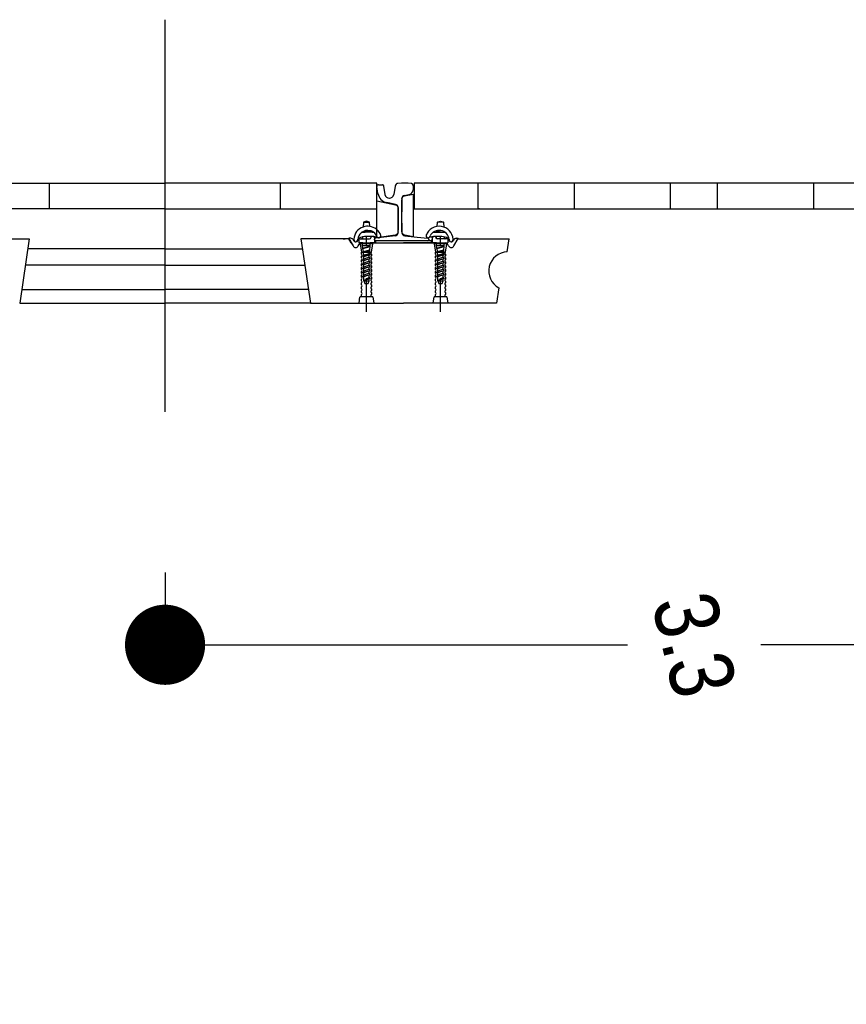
# Model space of a CAD drawing. Header units: millimetres. Extents: x 96940 to 101272, y 432237 to 434659.
# Tile 9 of 256: x 97644.79 to 97647.37, y 432598.82 to 432601.89. Entities that reach past the tile are written whole.
import ezdxf

# ---------------------------------------------------------------- set-up
doc = ezdxf.new("R2010")
doc.units = ezdxf.units.MM
doc.linetypes.add('GWI_DASHED', pattern=[5, 3.5, -1.5])
for name, color, linetype in [('NW_IP_maatvoering', 15, 'Continuous'), ('NW_profiel', 7, 'Continuous'), ('NW_profiel_maatvoering', 9, 'Continuous'), ('R_BN_T_N_Halte_Blindengeleidelijn', 9, 'Continuous')]:
    doc.layers.add(name, color=color, linetype=linetype)
doc.styles.add('Arial Narrow', font='ARIALN.TTF')
doc.styles.get("Standard").update_dxf_attribs({"font": 'romans.shx'})
doc.dimstyles.new('DSV_0500', dxfattribs={"dimtxt": 0.8, "dimasz": 0.25, "dimexe": 0, "dimexo": 0.5, "dimgap": 0.1, "dimtad": 0, "dimtih": 1, "dimtoh": 1, "dimdsep": 46, "dimtxsty": 'Arial Narrow', "dimblk": 'DOT', "dimcen": 0.25, "dimaunit": 2, "dimazin": 2, "dimtfac": 1, "dimtmove": 1, "dimatfit": 3, "dimfxl": 1, "dimtolj": 1, "dimtzin": 0, "dimarcsym": 0})
doc.dimstyles.get("Standard").update_dxf_attribs({"dimtxt": 0.18, "dimasz": 0.18, "dimexe": 0.18, "dimexo": 0.0625, "dimgap": 0.09, "dimtad": 0, "dimtih": 1, "dimtoh": 1, "dimdec": 4, "dimzin": 0, "dimdsep": 46, "dimtxsty": 'Standard', "dimcen": 0.09, "dimadec": 0, "dimazin": 0, "dimtfac": 1, "dimtdec": 4, "dimtofl": 0, "dimtmove": 0, "dimatfit": 3, "dimfxl": 1, "dimtolj": 1, "dimtzin": 0, "dimarcsym": 0})

# ---------------------------------------------------------------- blocks, each defined once
blk = doc.blocks.new('_Dot')
at = {"color": 0, "linetype": 'ByBlock', "lineweight": -2}
blk.add_line((-0.5, 0), (-1, 0), dxfattribs=at)
at = {"color": 0, "linetype": 'ByBlock', "const_width": 0.5}
blk.add_lwpolyline([(-0.25, 0, 1), (0.25, 0, 1)], format="xyb", close=True, dxfattribs=at)
blk = doc.blocks.new('*D55')
at = {"layer": 'Defpoints', "color": 0, "transparency": 16777216}
for p in [(97645.2418, 432600.664), (97648.5418, 432600.664), (97648.5418, 432599.9382)]:
    blk.add_point(p, dxfattribs=at)
at = {"layer": 'NW_IP_maatvoering', "color": 0, "lineweight": -2, "transparency": 16777216}
for p, q in [((97645.2418, 432600.164), (97645.2418, 432599.9382)), ((97648.5418, 432600.164), (97648.5418, 432599.9382)), ((97645.4918, 432599.9382), (97646.6839, 432599.9382)), ((97648.2918, 432599.9382), (97647.0996, 432599.9382))]:
    blk.add_line(p, q, dxfattribs=at)
at = {"layer": 'NW_IP_maatvoering', "color": 0, "lineweight": -2, "transparency": 16777216, "xscale": 0.25, "yscale": 0.25, "zscale": 0.25}
for p, rotation in [((97645.2418, 432599.9382), 179.9999999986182), ((97648.5418, 432599.9382), 359.9999999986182)]:
    blk.add_blockref('_Dot', p, dxfattribs=dict(at, rotation=rotation))
at = {"layer": 'NW_IP_maatvoering', "color": 0, "transparency": 16777216, "insert": (97646.8918, 432599.9382), "char_height": 0.2, "attachment_point": 5, "rotation": 283.4821, "style": 'Arial Narrow'}
blk.add_mtext('\\A1;3.3', dxfattribs=at)
blk = doc.blocks.new('*D53')
at = {"layer": 'Defpoints', "color": 0, "linetype": 'Continuous', "ltscale": 0.05, "transparency": 16777216}
for p in [(97638.9518, 432601.1575), (97660.3418, 432601.1575), (97660.3418, 432598.0292)]:
    blk.add_point(p, dxfattribs=at)
at = {"layer": 'R_BN_T_N_Halte_Blindengeleidelijn', "color": 0, "linetype": 'Continuous', "lineweight": -2, "ltscale": 0.05, "transparency": 16777216}
for p, q in [((97638.9518, 432601.095), (97638.9518, 432597.8492)), ((97660.3418, 432601.095), (97660.3418, 432597.8492)), ((97639.1318, 432598.0292), (97649.7505, 432598.0292)), ((97660.1618, 432598.0292), (97650.9934, 432598.0292))]:
    blk.add_line(p, q, dxfattribs=at)
at = {"layer": 'R_BN_T_N_Halte_Blindengeleidelijn', "color": 0, "linetype": 'Continuous', "ltscale": 0.05, "transparency": 16777216}
for points in [[(97639.1318, 432598.0592), (97639.1318, 432597.9992), (97638.9518, 432598.0292)], [(97660.1618, 432598.0592), (97660.1618, 432597.9992), (97660.3418, 432598.0292)]]:
    blk.add_solid(points, dxfattribs=at)
at = {"layer": 'R_BN_T_N_Halte_Blindengeleidelijn', "color": 0, "linetype": 'Continuous', "ltscale": 0.05, "transparency": 16777216, "insert": (97650.3719, 432598.0292), "char_height": 0.18, "attachment_point": 5}
blk.add_mtext('\\A1;21.3900', dxfattribs=at)

msp = doc.modelspace()

# ---------------------------------------------------------------- linework, layer by layer
at = {"layer": 'NW_profiel', "color": 1}
for p, q in [((97644.76066, 432601.37754), (97645.24182, 432601.37754)), ((97644.88142, 432601.29754), (97644.88142, 432601.37754)), ((97645.72298, 432601.37754), (97645.24182, 432601.37754)), ((97645.60222, 432601.29754), (97645.60222, 432601.37754)), ((97645.79998, 432601.37754), (97645.72298, 432601.37754)), ((97645.90222, 432601.37754), (97645.79998, 432601.37754)), ((97645.90222, 432601.29754), (97645.90222, 432601.37754)), ((97646.01873, 432601.37754), (97646.01873, 432601.29754)), ((97647.5648, 432601.37754), (97646.01873, 432601.37754)), ((97646.21873, 432601.29754), (97646.21873, 432601.37754)), ((97646.51873, 432601.29754), (97646.51873, 432601.37754)), ((97646.81873, 432601.29754), (97646.81873, 432601.37754)), ((97646.9648, 432601.29754), (97646.9648, 432601.37754)), ((97647.2648, 432601.29754), (97647.2648, 432601.37754)), ((97645.98047, 432601.3294), (97645.98047, 432601.28837)), ((97645.98047, 432601.22539), (97645.98047, 432601.32595)), ((97645.24182, 432601.29754), (97644.58142, 432601.29754)), ((97645.24182, 432601.29754), (97645.90222, 432601.29754)), ((97645.96847, 432601.22864), (97645.96847, 432601.29925)), ((97645.96847, 432601.23054), (97645.96847, 432601.29925)), ((97645.96847, 432601.22864), (97645.96847, 432601.29925)), ((97646.01873, 432601.29754), (97647.5648, 432601.29754)), ((97646.22272, 432601.29754), (97646.21622, 432601.29754)), ((97645.98047, 432601.25272), (97645.98047, 432601.22299)), ((97645.96847, 432601.22804), (97645.96847, 432601.23054)), ((97644.68054, 432601.20353), (97644.81836, 432601.20353)), ((97644.81836, 432601.20353), (97644.78836, 432601.00353)), ((97645.8031, 432601.20353), (97645.66528, 432601.20353)), ((97645.66528, 432601.20353), (97645.69528, 432601.00353)), ((97645.79712, 432601.20353), (97645.8031, 432601.20353)), ((97645.81543, 432601.20353), (97645.8031, 432601.20353)), ((97645.81446, 432601.20549), (97645.81446, 432601.20499)), ((97645.82116, 432601.20549), (97645.81446, 432601.20549)), ((97645.81446, 432601.20499), (97645.82808, 432601.1817)), ((97645.82238, 432601.19153), (97645.81543, 432601.20353)), ((97645.82238, 432601.19153), (97645.81543, 432601.20353)), ((97645.82238, 432601.19153), (97645.82806, 432601.18173)), ((97645.82238, 432601.19153), (97645.82806, 432601.18173)), ((97645.82807, 432601.20153), (97645.82957, 432601.19895)), ((97645.84341, 432601.19899), (97645.8437, 432601.19949)), ((97645.8445, 432601.18173), (97645.84787, 432601.18754)), ((97645.8445, 432601.18173), (97645.84787, 432601.18754)), ((97645.84451, 432601.18174), (97645.84811, 432601.18799)), ((97645.84695, 432601.19153), (97645.84695, 432601.2026)), ((97645.85418, 432601.19149), (97645.84695, 432601.19153)), ((97645.85063, 432601.20349), (97645.85778, 432601.20351)), ((97645.85063, 432601.20349), (97645.85469, 432601.20349)), ((97645.85395, 432601.19149), (97645.85418, 432601.19149)), ((97645.85418, 432601.19149), (97645.85606, 432601.19149)), ((97645.85606, 432601.20349), (97645.85469, 432601.20349)), ((97645.85778, 432601.19153), (97645.85478, 432601.19153)), ((97645.85479, 432601.19153), (97645.86978, 432601.19153)), ((97645.85479, 432601.19153), (97645.86978, 432601.19153)), ((97645.85606, 432601.20349), (97645.85811, 432601.20349)), ((97645.85811, 432601.19149), (97645.85606, 432601.19149)), ((97645.85778, 432601.20981), (97645.85778, 432601.20349)), ((97645.85778, 432601.19153), (97645.85778, 432601.19149)), ((97645.85811, 432601.20349), (97645.87985, 432601.20349)), ((97645.86978, 432601.19153), (97645.98528, 432601.19153)), ((97645.89528, 432601.19153), (97645.88178, 432601.19153)), ((97645.88381, 432601.20686), (97645.88414, 432601.209)), ((97645.89327, 432601.2103), (97645.89528, 432601.20753)), ((97645.89528, 432601.20753), (97645.89528, 432601.19153)), ((97645.89528, 432601.20349), (97645.89535, 432601.20349)), ((97645.89528, 432601.20053), (97645.89528, 432601.20282)), ((97645.89778, 432601.19153), (97645.89778, 432601.19758)), ((97645.89778, 432601.19758), (97645.89778, 432601.19153)), ((97645.98528, 432601.19753), (97645.89828, 432601.19753)), ((97646.07228, 432601.19753), (97645.98528, 432601.19753)), ((97645.98528, 432601.19153), (97646.10078, 432601.19153)), ((97646.08878, 432601.19153), (97645.98528, 432601.19153)), ((97646.07278, 432601.19153), (97646.07278, 432601.19758)), ((97646.07691, 432601.20978), (97646.07528, 432601.20753)), ((97646.07528, 432601.20753), (97646.07528, 432601.19153)), ((97646.07528, 432601.20053), (97646.07528, 432601.20282)), ((97646.07528, 432601.19153), (97646.08878, 432601.19153)), ((97646.08641, 432601.209), (97646.08674, 432601.20691)), ((97646.08878, 432601.20402), (97646.08878, 432601.21164)), ((97646.08878, 432601.19153), (97646.12361, 432601.19153)), ((97646.11244, 432601.20349), (97646.09068, 432601.20357)), ((97646.10078, 432601.19153), (97646.11577, 432601.19153)), ((97646.11449, 432601.20349), (97646.11244, 432601.20349)), ((97646.11278, 432601.20981), (97646.11278, 432601.20349)), ((97646.11993, 432601.20349), (97646.11278, 432601.20351)), ((97646.11278, 432601.19153), (97646.11638, 432601.19149)), ((97646.11449, 432601.20349), (97646.11586, 432601.20349)), ((97646.11993, 432601.20349), (97646.11586, 432601.20349)), ((97646.12605, 432601.18174), (97646.12244, 432601.18799)), ((97646.12361, 432601.2026), (97646.12361, 432601.19153)), ((97646.12715, 432601.19899), (97646.12686, 432601.19949)), ((97646.14249, 432601.20153), (97646.14098, 432601.19895)), ((97646.1425, 432601.18173), (97646.15609, 432601.20499)), ((97646.14939, 432601.20549), (97646.15609, 432601.20549)), ((97646.15524, 432601.20353), (97646.31518, 432601.20353)), ((97646.15609, 432601.20499), (97646.15609, 432601.20549)), ((97646.17408, 432601.20353), (97646.18216, 432601.20353)), ((97646.18628, 432601.20353), (97646.20178, 432601.20353)), ((97646.20878, 432601.20353), (97646.22428, 432601.20353)), ((97646.30915, 432601.1635), (97646.31518, 432601.20353)), ((97645.24182, 432601.17253), (97644.81371, 432601.17253)), ((97645.24182, 432601.17253), (97645.66993, 432601.17253)), ((97645.24182, 432601.12158), (97644.80607, 432601.12158)), ((97645.24182, 432601.12158), (97645.67757, 432601.12158)), ((97644.79465, 432601.04548), (97645.24182, 432601.04548)), ((97645.68899, 432601.04548), (97645.24182, 432601.04548)), ((97646.28239, 432601.05095), (97646.27528, 432601.00353)), ((97644.78836, 432601.00353), (97645.24182, 432601.00353)), ((97645.69528, 432601.00353), (97645.24182, 432601.00353)), ((97645.69528, 432601.00353), (97645.98528, 432601.00353)), ((97646.27528, 432601.00353), (97645.98528, 432601.00353))]:
    msp.add_line(p, q, dxfattribs=at)
at = {"layer": 'NW_profiel', "color": 7}
for p, q in [((97645.90722, 432601.37254), (97645.92001, 432601.37254)), ((97645.92297, 432601.37004), (97645.92322, 432601.36854)), ((97645.92322, 432601.36854), (97645.92764, 432601.34199)), ((97645.95922, 432601.36854), (97645.9548, 432601.34208)), ((97646.01522, 432601.3712), (97646.01522, 432601.35684)), ((97645.90586, 432601.34525), (97645.90228, 432601.36672)), ((97645.98797, 432601.33909), (97646.00316, 432601.34213)), ((97645.96043, 432601.3113), (97645.93352, 432601.31668)), ((97645.98047, 432601.22539), (97645.98047, 432601.32595)), ((97645.96847, 432601.30181), (97645.96847, 432601.23054)), ((97645.96847, 432601.30081), (97645.96847, 432601.3015)), ((97645.96847, 432601.22299), (97645.96847, 432601.22804)), ((97645.89528, 432601.20053), (97645.89528, 432601.20282)), ((97645.95946, 432601.21304), (97645.89798, 432601.2058)), ((97645.98947, 432601.21304), (97646.02814, 432601.20918)), ((97646.02814, 432601.20918), (97646.06176, 432601.20581)), ((97646.06447, 432601.20283), (97646.06447, 432601.20054))]:
    msp.add_line(p, q, dxfattribs=at)
at = {"layer": 'NW_profiel', "color": 15, "ltscale": 0.03}
for p, q in [((97645.86028, 432601.25636), (97645.8595, 432601.24077)), ((97645.86978, 432601.25936), (97645.86028, 432601.25636)), ((97645.86028, 432601.25636), (97645.87928, 432601.25636)), ((97645.87928, 432601.25636), (97645.86978, 432601.25936)), ((97645.87996, 432601.24276), (97645.87928, 432601.25636)), ((97646.0906, 432601.24276), (97646.09128, 432601.25636)), ((97646.09128, 432601.25636), (97646.10078, 432601.25936)), ((97646.11028, 432601.25636), (97646.09128, 432601.25636)), ((97646.10078, 432601.25936), (97646.11028, 432601.25636)), ((97646.11028, 432601.25636), (97646.11105, 432601.24077)), ((97645.89221, 432601.22436), (97645.85582, 432601.22436)), ((97645.8668, 432601.22936), (97645.88122, 432601.22936)), ((97645.88778, 432601.22436), (97645.89221, 432601.22436)), ((97646.07834, 432601.22436), (97646.11474, 432601.22436)), ((97646.10375, 432601.22936), (97646.08933, 432601.22936)), ((97645.88928, 432601.18853), (97645.85028, 432601.18853)), ((97645.85038, 432601.18853), (97645.85438, 432601.16253)), ((97645.85263, 432601.18853), (97645.85408, 432601.19053)), ((97645.85408, 432601.19053), (97645.88547, 432601.19053)), ((97645.85767, 432601.18313), (97645.85767, 432601.19153)), ((97645.85894, 432601.17519), (97645.85788, 432601.18313)), ((97645.85894, 432601.17519), (97645.85788, 432601.18313)), ((97645.85788, 432601.18313), (97645.88188, 432601.18313)), ((97645.85788, 432601.18313), (97645.88188, 432601.18313)), ((97645.88155, 432601.18064), (97645.88188, 432601.18313)), ((97645.88155, 432601.18064), (97645.88188, 432601.18313)), ((97645.88167, 432601.18313), (97645.88167, 432601.19153)), ((97645.88538, 432601.16253), (97645.88938, 432601.18853)), ((97645.88547, 432601.19053), (97645.88693, 432601.18853)), ((97646.08128, 432601.18853), (97646.08528, 432601.16253)), ((97646.12028, 432601.18853), (97646.08128, 432601.18853)), ((97646.08363, 432601.18853), (97646.08508, 432601.19053)), ((97646.08508, 432601.19053), (97646.11647, 432601.19053)), ((97646.08878, 432601.18313), (97646.08878, 432601.19153)), ((97646.08984, 432601.17519), (97646.08878, 432601.18313)), ((97646.08984, 432601.17519), (97646.08878, 432601.18313)), ((97646.08878, 432601.18313), (97646.11278, 432601.18313)), ((97646.08878, 432601.18313), (97646.11278, 432601.18313)), ((97646.11245, 432601.18064), (97646.11278, 432601.18313)), ((97646.11245, 432601.18064), (97646.11278, 432601.18313)), ((97646.11278, 432601.18313), (97646.11278, 432601.19153)), ((97646.11628, 432601.16253), (97646.12028, 432601.18853)), ((97646.11647, 432601.19053), (97646.11793, 432601.18853)), ((97645.85438, 432601.16253), (97645.88538, 432601.16253)), ((97645.85438, 432601.15653), (97645.85438, 432601.16221)), ((97645.85788, 432601.17413), (97645.88188, 432601.18034)), ((97645.85788, 432601.17413), (97645.88188, 432601.18034)), ((97645.85894, 432601.17519), (97645.85788, 432601.17413)), ((97645.85894, 432601.17519), (97645.85788, 432601.17413)), ((97645.85913, 432601.17379), (97645.85788, 432601.17413)), ((97645.85913, 432601.17379), (97645.85788, 432601.17413)), ((97645.85788, 432601.16163), (97645.88188, 432601.16784)), ((97645.86041, 432601.16416), (97645.85788, 432601.16163)), ((97645.86077, 432601.16085), (97645.85788, 432601.16163)), ((97645.85788, 432601.14913), (97645.88188, 432601.15437)), ((97645.86188, 432601.15313), (97645.85788, 432601.14913)), ((97645.85894, 432601.17519), (97645.88155, 432601.18064)), ((97645.85894, 432601.17519), (97645.88155, 432601.18064)), ((97645.85913, 432601.17379), (97645.88188, 432601.18034)), ((97645.85913, 432601.17379), (97645.88188, 432601.18034)), ((97645.86041, 432601.16416), (97645.85913, 432601.17379)), ((97645.86041, 432601.16416), (97645.88006, 432601.16948)), ((97645.86077, 432601.16085), (97645.88188, 432601.16784)), ((97645.86188, 432601.15313), (97645.86085, 432601.16088)), ((97645.86188, 432601.15313), (97645.87858, 432601.15832)), ((97645.88188, 432601.15437), (97645.86188, 432601.14806)), ((97645.87788, 432601.15313), (97645.86188, 432601.15313)), ((97645.87788, 432601.14645), (97645.87788, 432601.15313)), ((97645.87858, 432601.15832), (97645.87975, 432601.16713)), ((97645.87858, 432601.15832), (97645.88188, 432601.15437)), ((97645.88006, 432601.16948), (97645.8815, 432601.18022)), ((97645.88188, 432601.16784), (97645.88006, 432601.16948)), ((97645.88188, 432601.18034), (97645.88155, 432601.18064)), ((97645.88188, 432601.18034), (97645.88155, 432601.18064)), ((97645.88538, 432601.15621), (97645.88538, 432601.15053)), ((97646.08528, 432601.16253), (97646.11628, 432601.16253)), ((97646.08528, 432601.15653), (97646.08528, 432601.16221)), ((97646.08878, 432601.17413), (97646.11278, 432601.18034)), ((97646.08878, 432601.17413), (97646.11278, 432601.18034)), ((97646.08984, 432601.17519), (97646.08878, 432601.17413)), ((97646.08984, 432601.17519), (97646.08878, 432601.17413)), ((97646.09002, 432601.17379), (97646.08878, 432601.17413)), ((97646.09002, 432601.17379), (97646.08878, 432601.17413)), ((97646.08878, 432601.16163), (97646.11278, 432601.16784)), ((97646.09131, 432601.16416), (97646.08878, 432601.16163)), ((97646.09167, 432601.16085), (97646.08878, 432601.16163)), ((97646.08878, 432601.14913), (97646.11278, 432601.15437)), ((97646.09278, 432601.15313), (97646.08878, 432601.14913)), ((97646.08984, 432601.17519), (97646.11245, 432601.18064)), ((97646.08984, 432601.17519), (97646.11245, 432601.18064)), ((97646.09002, 432601.17379), (97646.11278, 432601.18034)), ((97646.09002, 432601.17379), (97646.11278, 432601.18034)), ((97646.09131, 432601.16416), (97646.09002, 432601.17379)), ((97646.09131, 432601.16416), (97646.11096, 432601.16948)), ((97646.09167, 432601.16085), (97646.11278, 432601.16784)), ((97646.09278, 432601.15313), (97646.09174, 432601.16088)), ((97646.09278, 432601.15313), (97646.10947, 432601.15832)), ((97646.11278, 432601.15437), (97646.09278, 432601.14806)), ((97646.10878, 432601.15313), (97646.09278, 432601.15313)), ((97646.10878, 432601.14645), (97646.10878, 432601.15313)), ((97646.10947, 432601.15832), (97646.11064, 432601.16713)), ((97646.10947, 432601.15832), (97646.11278, 432601.15437)), ((97646.11096, 432601.16948), (97646.11239, 432601.18022)), ((97646.11278, 432601.16784), (97646.11096, 432601.16948)), ((97646.11278, 432601.18034), (97646.11245, 432601.18064)), ((97646.11278, 432601.18034), (97646.11245, 432601.18064)), ((97646.11628, 432601.15621), (97646.11628, 432601.15053)), ((97645.85438, 432601.14453), (97645.85438, 432601.15021)), ((97645.85438, 432601.13253), (97645.85438, 432601.13821)), ((97645.85438, 432601.12053), (97645.85438, 432601.12621)), ((97645.86077, 432601.14835), (97645.85788, 432601.14913)), ((97645.85788, 432601.13663), (97645.88188, 432601.14284)), ((97645.86188, 432601.14063), (97645.85788, 432601.13663)), ((97645.86077, 432601.13585), (97645.85788, 432601.13663)), ((97645.85788, 432601.12413), (97645.88188, 432601.13034)), ((97645.86188, 432601.12813), (97645.85788, 432601.12413)), ((97645.86077, 432601.12335), (97645.85788, 432601.12413)), ((97645.86077, 432601.14835), (97645.86188, 432601.14806)), ((97645.86077, 432601.13585), (97645.86188, 432601.13556)), ((97645.86077, 432601.12335), (97645.86188, 432601.12306)), ((97645.86188, 432601.14187), (97645.86188, 432601.14806)), ((97645.87788, 432601.14645), (97645.86188, 432601.14063)), ((97645.88188, 432601.14284), (97645.86188, 432601.13556)), ((97645.86188, 432601.14063), (97645.86188, 432601.14164)), ((97645.86188, 432601.12813), (97645.86188, 432601.13556)), ((97645.87788, 432601.13395), (97645.86188, 432601.12813)), ((97645.88188, 432601.13034), (97645.86188, 432601.12306)), ((97645.86188, 432601.12813), (97645.86188, 432601.12914)), ((97645.86188, 432601.11563), (97645.86188, 432601.12306)), ((97645.87788, 432601.12145), (97645.86188, 432601.11563)), ((97645.88188, 432601.14284), (97645.87788, 432601.14645)), ((97645.87788, 432601.13395), (97645.87788, 432601.14138)), ((97645.88188, 432601.13034), (97645.87788, 432601.13395)), ((97645.87788, 432601.12145), (97645.87788, 432601.12888)), ((97645.88188, 432601.11784), (97645.87788, 432601.12145)), ((97645.88538, 432601.14421), (97645.88538, 432601.13853)), ((97645.88538, 432601.13221), (97645.88538, 432601.12653)), ((97646.08528, 432601.14453), (97646.08528, 432601.15021)), ((97646.08528, 432601.13253), (97646.08528, 432601.13821)), ((97646.08528, 432601.12053), (97646.08528, 432601.12621)), ((97646.09167, 432601.14835), (97646.08878, 432601.14913)), ((97646.08878, 432601.13663), (97646.11278, 432601.14284)), ((97646.09278, 432601.14063), (97646.08878, 432601.13663)), ((97646.09167, 432601.13585), (97646.08878, 432601.13663)), ((97646.08878, 432601.12413), (97646.11278, 432601.13034)), ((97646.09278, 432601.12813), (97646.08878, 432601.12413)), ((97646.09167, 432601.12335), (97646.08878, 432601.12413)), ((97646.09167, 432601.14835), (97646.09278, 432601.14806)), ((97646.09167, 432601.13585), (97646.09278, 432601.13556)), ((97646.09167, 432601.12335), (97646.09278, 432601.12306)), ((97646.09278, 432601.14187), (97646.09278, 432601.14806)), ((97646.10878, 432601.14645), (97646.09278, 432601.14063)), ((97646.11278, 432601.14284), (97646.09278, 432601.13556)), ((97646.09278, 432601.14063), (97646.09278, 432601.14164)), ((97646.09278, 432601.12813), (97646.09278, 432601.13556)), ((97646.10878, 432601.13395), (97646.09278, 432601.12813)), ((97646.11278, 432601.13034), (97646.09278, 432601.12306)), ((97646.09278, 432601.12813), (97646.09278, 432601.12914)), ((97646.09278, 432601.11563), (97646.09278, 432601.12306)), ((97646.10878, 432601.12145), (97646.09278, 432601.11563)), ((97646.11278, 432601.14284), (97646.10878, 432601.14645)), ((97646.10878, 432601.13395), (97646.10878, 432601.14138)), ((97646.11278, 432601.13034), (97646.10878, 432601.13395)), ((97646.10878, 432601.12145), (97646.10878, 432601.12888)), ((97646.11278, 432601.11784), (97646.10878, 432601.12145)), ((97646.11628, 432601.14421), (97646.11628, 432601.13853)), ((97646.11628, 432601.13221), (97646.11628, 432601.12653)), ((97645.85438, 432601.10853), (97645.85438, 432601.11421)), ((97645.85438, 432601.09653), (97645.85438, 432601.10221)), ((97645.85788, 432601.11163), (97645.88188, 432601.11784)), ((97645.86188, 432601.11563), (97645.85788, 432601.11163)), ((97645.86077, 432601.11085), (97645.85788, 432601.11163)), ((97645.85788, 432601.09913), (97645.88188, 432601.10534)), ((97645.86188, 432601.10313), (97645.85788, 432601.09913)), ((97645.86077, 432601.09835), (97645.85788, 432601.09913)), ((97645.85788, 432601.08663), (97645.88188, 432601.09284)), ((97645.86077, 432601.11085), (97645.86188, 432601.11056)), ((97645.86077, 432601.09835), (97645.86188, 432601.09806)), ((97645.88188, 432601.11784), (97645.86188, 432601.11056)), ((97645.86188, 432601.11563), (97645.86188, 432601.11664)), ((97645.86188, 432601.10313), (97645.86188, 432601.11056)), ((97645.87788, 432601.10895), (97645.86188, 432601.10313)), ((97645.88188, 432601.10534), (97645.86188, 432601.09806)), ((97645.86188, 432601.10313), (97645.86188, 432601.10414)), ((97645.86188, 432601.09063), (97645.86188, 432601.09806)), ((97645.87788, 432601.09645), (97645.86188, 432601.09063)), ((97645.88188, 432601.09284), (97645.86188, 432601.08556)), ((97645.87788, 432601.10895), (97645.87788, 432601.11638)), ((97645.88188, 432601.10534), (97645.87788, 432601.10895)), ((97645.87788, 432601.09645), (97645.87788, 432601.10388)), ((97645.88188, 432601.09284), (97645.87788, 432601.09645)), ((97645.87788, 432601.08395), (97645.87788, 432601.09138)), ((97645.88538, 432601.12021), (97645.88538, 432601.11453)), ((97645.88538, 432601.10821), (97645.88538, 432601.10253)), ((97645.88538, 432601.09621), (97645.88538, 432601.09053)), ((97646.08528, 432601.10853), (97646.08528, 432601.11421)), ((97646.08528, 432601.09653), (97646.08528, 432601.10221)), ((97646.08878, 432601.11163), (97646.11278, 432601.11784)), ((97646.09278, 432601.11563), (97646.08878, 432601.11163)), ((97646.09167, 432601.11085), (97646.08878, 432601.11163)), ((97646.08878, 432601.09913), (97646.11278, 432601.10534)), ((97646.09278, 432601.10313), (97646.08878, 432601.09913)), ((97646.09167, 432601.09835), (97646.08878, 432601.09913)), ((97646.08878, 432601.08663), (97646.11278, 432601.09284)), ((97646.09167, 432601.11085), (97646.09278, 432601.11056)), ((97646.09167, 432601.09835), (97646.09278, 432601.09806)), ((97646.11278, 432601.11784), (97646.09278, 432601.11056)), ((97646.09278, 432601.11563), (97646.09278, 432601.11664)), ((97646.09278, 432601.10313), (97646.09278, 432601.11006)), ((97646.10878, 432601.10895), (97646.09278, 432601.10313)), ((97646.11278, 432601.10534), (97646.09278, 432601.09806)), ((97646.09278, 432601.10313), (97646.09278, 432601.10414)), ((97646.09278, 432601.09063), (97646.09278, 432601.09806)), ((97646.10878, 432601.09645), (97646.09278, 432601.09063)), ((97646.11278, 432601.09284), (97646.09278, 432601.08556)), ((97646.09278, 432601.09063), (97646.09278, 432601.09164)), ((97646.10878, 432601.10895), (97646.10878, 432601.11638)), ((97646.11278, 432601.10534), (97646.10878, 432601.10895)), ((97646.10878, 432601.09645), (97646.10878, 432601.10388)), ((97646.11278, 432601.09284), (97646.10878, 432601.09645)), ((97646.10878, 432601.08395), (97646.10878, 432601.09138)), ((97646.11628, 432601.12021), (97646.11628, 432601.11453)), ((97646.11628, 432601.10821), (97646.11628, 432601.10253)), ((97646.11628, 432601.09621), (97646.11628, 432601.09053)), ((97645.85438, 432601.08453), (97645.85438, 432601.09021)), ((97645.85438, 432601.07253), (97645.85438, 432601.07821)), ((97645.85438, 432601.06053), (97645.85438, 432601.06621)), ((97645.86188, 432601.09063), (97645.85788, 432601.08663)), ((97645.86077, 432601.08585), (97645.85788, 432601.08663)), ((97645.86077, 432601.08585), (97645.86188, 432601.08556)), ((97645.86188, 432601.07813), (97645.86188, 432601.08556)), ((97645.86188, 432601.07313), (97645.87788, 432601.08395)), ((97645.88188, 432601.08034), (97645.86188, 432601.07306)), ((97645.86188, 432601.07813), (97645.86188, 432601.07914)), ((97645.86188, 432601.07313), (97645.86188, 432601.07813)), ((97645.86188, 432601.07306), (97645.86188, 432601.07313)), ((97645.86188, 432601.07313), (97645.87788, 432601.07313)), ((97645.86188, 432601.07313), (97645.86488, 432601.06513)), ((97645.86488, 432601.06513), (97645.87488, 432601.06513)), ((97645.87488, 432601.06513), (97645.87788, 432601.07313)), ((97645.88188, 432601.08034), (97645.87788, 432601.08395)), ((97645.87788, 432601.07313), (97645.87788, 432601.07888)), ((97645.88538, 432601.08421), (97645.88538, 432601.07853)), ((97645.88538, 432601.07221), (97645.88538, 432601.06653)), ((97645.88538, 432601.06021), (97645.88538, 432601.05453)), ((97646.08528, 432601.08453), (97646.08528, 432601.09021)), ((97646.08528, 432601.07253), (97646.08528, 432601.07821)), ((97646.08528, 432601.06053), (97646.08528, 432601.06621)), ((97646.09278, 432601.09063), (97646.08878, 432601.08663)), ((97646.09167, 432601.08585), (97646.08878, 432601.08663)), ((97646.09167, 432601.08585), (97646.09278, 432601.08556)), ((97646.09278, 432601.07813), (97646.09278, 432601.08556)), ((97646.09278, 432601.07313), (97646.10878, 432601.08395)), ((97646.11278, 432601.08034), (97646.09278, 432601.07306)), ((97646.09278, 432601.07813), (97646.09278, 432601.07914)), ((97646.09278, 432601.07313), (97646.09278, 432601.07813)), ((97646.09278, 432601.07306), (97646.09278, 432601.07313)), ((97646.09278, 432601.07313), (97646.10878, 432601.07313)), ((97646.09278, 432601.07313), (97646.09578, 432601.06513)), ((97646.09578, 432601.06513), (97646.10578, 432601.06513)), ((97646.10578, 432601.06513), (97646.10878, 432601.07313)), ((97646.11278, 432601.08034), (97646.10878, 432601.08395)), ((97646.10878, 432601.07313), (97646.10878, 432601.07888)), ((97646.11628, 432601.08421), (97646.11628, 432601.07853)), ((97646.11628, 432601.07221), (97646.11628, 432601.06653)), ((97646.11628, 432601.06021), (97646.11628, 432601.05453)), ((97645.85438, 432601.04853), (97645.85438, 432601.05421)), ((97645.85438, 432601.03653), (97645.85438, 432601.04221)), ((97645.85438, 432601.02453), (97645.85438, 432601.03021)), ((97645.88538, 432601.04821), (97645.88538, 432601.04253)), ((97645.88538, 432601.03621), (97645.88538, 432601.03053)), ((97646.08528, 432601.04853), (97646.08528, 432601.05421)), ((97646.08528, 432601.03653), (97646.08528, 432601.04221)), ((97646.08528, 432601.02453), (97646.08528, 432601.03021)), ((97646.11628, 432601.04821), (97646.11628, 432601.04253)), ((97646.11628, 432601.03621), (97646.11628, 432601.03053)), ((97645.85955, 432601.02353), (97645.85438, 432601.02453)), ((97645.88538, 432601.02421), (97645.88538, 432601.02353)), ((97646.09044, 432601.02353), (97646.08528, 432601.02453)), ((97646.11628, 432601.02421), (97646.11628, 432601.02353))]:
    msp.add_line(p, q, dxfattribs=at)
at = {"layer": 'NW_profiel', "color": 1, "linetype": 'GWI_DASHED', "ltscale": 0.03}
for p, q in [((97645.86978, 432600.97622), (97645.86978, 432601.21132)), ((97646.10078, 432600.97622), (97646.10078, 432601.21132))]:
    msp.add_line(p, q, dxfattribs=at)
at = {"layer": 'NW_profiel', "color": 1, "ltscale": 0.03}
for p, q in [((97645.84667, 432601.00353), (97645.84967, 432601.02353)), ((97645.85564, 432601.02353), (97645.84988, 432601.02353)), ((97645.88538, 432601.02353), (97645.85564, 432601.02353)), ((97645.88988, 432601.02353), (97645.88538, 432601.02353)), ((97645.88967, 432601.02353), (97645.89267, 432601.00353)), ((97646.07778, 432601.00353), (97646.08078, 432601.02353)), ((97646.08653, 432601.02353), (97646.08078, 432601.02353)), ((97646.11628, 432601.02353), (97646.08653, 432601.02353)), ((97646.12078, 432601.02353), (97646.11628, 432601.02353)), ((97646.12078, 432601.02353), (97646.12378, 432601.00353))]:
    msp.add_line(p, q, dxfattribs=at)
at = {"layer": 'NW_profiel', "color": 1}
for points in [[(97645.9806, 432601.32947, -0.2785768), (97645.98881, 432601.3383), (97646.01533, 432601.3436), (97646.01533, 432601.21054), (97645.98978, 432601.21511, -0.2380672), (97645.98068, 432601.22307)], [(97645.9686, 432601.22569, -0.3853136), (97645.95952, 432601.2158), (97645.9023, 432601.20739), (97645.9023, 432601.32193), (97645.96036, 432601.3104, -0.3517905), (97645.9686, 432601.29904, -0.3517905)]]:
    msp.add_lwpolyline(points, format="xyb", dxfattribs=at)
at = {"layer": 'NW_profiel', "color": 7}
for centre, radius, start, end in [((97645.90722, 432601.36754), 0.005, 90, 189.46232), ((97645.92001, 432601.36954), 0.003, 9.46232, 90), ((97645.96908, 432601.3669), 0.01, 95.0351, 170.53768), ((97645.98585, 432601.15236), 0.22519, 83.64653, 94.49462), ((97646.01022, 432601.3712), 0.005, 0, 83.64654), ((97645.94039, 432601.351), 0.035, 189.46232, 258.69007), ((97645.94115, 432601.34424), 0.0137, 189.46232, 270), ((97645.94128, 432601.34424), 0.0137, 270, 350.53768), ((97645.99047, 432601.3294), 0.01, 101.30993, 180), ((97646.00022, 432601.35684), 0.015, 281.30993, 360), ((97645.95847, 432601.3015), 0.01, 8.90542, 78.69007), ((97645.95847, 432601.3015), 0.01, 0, 8.90542), ((97645.95847, 432601.22299), 0.01, 275.71059, 360), ((97645.99047, 432601.22299), 0.01, 180, 264.28941), ((97645.89828, 432601.20282), 0.003, 95.71059, 179.99999), ((97645.89828, 432601.20282), 0.003, 95.71059, 179.99999), ((97645.89828, 432601.20053), 0.003, 180, 270), ((97645.89828, 432601.20053), 0.003, 180, 270), ((97646.06147, 432601.20054), 0.003, 270, 360), ((97646.06147, 432601.20283), 0.003, 360, 84.28941)]:
    msp.add_arc(centre, radius, start, end, dxfattribs=at)
at = {"layer": 'NW_profiel', "color": 15, "ltscale": 0.03}
for centre, radius, start, end in [((97645.87385, 432601.1994), 0.04379, 109.13049, 174.90788), ((97645.87401, 432601.19894), 0.03126, 131.82483, 173.85748), ((97645.87401, 432601.19894), 0.03126, 128.02283, 132.0576), ((97645.85894, 432601.19171), 0.031, 100.25199, 100.91922), ((97645.87884, 432601.09167), 0.133, 99.91701, 101.0175), ((97645.87401, 432601.19894), 0.03126, 76.66685, 128.02287), ((97645.85178, 432601.21836), 0.006, 46.08322, 60.22199), ((97645.87885, 432601.09167), 0.133, 93.90904, 99.91726), ((97645.87385, 432601.1994), 0.04379, 81.98845, 109.13048), ((97645.87385, 432601.1994), 0.04379, 20.50686, 81.98845), ((97645.87401, 432601.19894), 0.03126, 54.40066, 76.66685), ((97645.87885, 432601.09167), 0.133, 84.43262, 86.09097), ((97645.87884, 432601.09167), 0.133, 83.98142, 86.0909), ((97645.87401, 432601.19894), 0.03126, 19.82549, 54.40067), ((97645.87401, 432601.19894), 0.03126, 53.08767, 54.40069), ((97645.90846, 432601.21365), 0.0065, 219.20539, 9.59177), ((97646.0621, 432601.21365), 0.0065, 170.40823, 352.95227), ((97646.0967, 432601.1994), 0.04379, 80.40816, 159.49313), ((97646.0621, 432601.21365), 0.0065, 144.80924, 170.40824), ((97646.09654, 432601.19894), 0.03126, 6.1427, 153.57202), ((97646.09171, 432601.09167), 0.133, 78.98248, 96.01862), ((97646.0967, 432601.1994), 0.04379, 5.09212, 80.40816), ((97646.11878, 432601.21836), 0.006, 119.77753, 133.91555), ((97646.11161, 432601.19171), 0.031, 79.08069, 79.74791), ((97645.83648, 432601.20149), 0.0065, 163.99273, 0.45015), ((97645.83648, 432601.20149), 0.0065, 163.99273, 9.59176), ((97645.83648, 432601.20149), 0.0065, 0.45005, 7.04704), ((97646.13407, 432601.20149), 0.0065, 179.54984, 16.00725), ((97646.13407, 432601.20149), 0.0065, 170.40824, 16.00725), ((97646.13407, 432601.20149), 0.0065, 172.95224, 179.54993), ((97646.11161, 432601.19171), 0.031, 20.83012, 22.22162), ((97645.85288, 432601.16537), 0.0035, 295.37691, 305.82858), ((97645.85288, 432601.15337), 0.0035, 295.37693, 64.62307), ((97645.88688, 432601.15937), 0.0035, 115.37693, 244.62307), ((97646.08378, 432601.16537), 0.0035, 295.37691, 305.82858), ((97646.08378, 432601.15337), 0.0035, 295.37693, 64.62307), ((97646.11778, 432601.15937), 0.0035, 115.37693, 244.62307), ((97645.85288, 432601.14137), 0.0035, 295.37693, 64.62307), ((97645.85288, 432601.12937), 0.0035, 295.37693, 64.62307), ((97645.88688, 432601.14737), 0.0035, 115.37693, 244.62307), ((97645.88688, 432601.13537), 0.0035, 115.37693, 244.62307), ((97645.88688, 432601.12337), 0.0035, 115.37693, 244.62307), ((97646.08378, 432601.14137), 0.0035, 295.37693, 64.62307), ((97646.08378, 432601.12937), 0.0035, 295.37693, 64.62307), ((97646.11778, 432601.14737), 0.0035, 115.37693, 244.62307), ((97646.11778, 432601.13537), 0.0035, 115.37693, 244.62307), ((97646.11778, 432601.12337), 0.0035, 115.37693, 244.62307), ((97645.85288, 432601.11737), 0.0035, 295.37693, 64.62307), ((97645.85288, 432601.10537), 0.0035, 295.37693, 64.62307), ((97645.85288, 432601.09337), 0.0035, 295.37693, 64.62307), ((97645.88688, 432601.11137), 0.0035, 115.37693, 244.62307), ((97645.88688, 432601.09937), 0.0035, 115.37693, 244.62307), ((97646.08378, 432601.11737), 0.0035, 295.37693, 64.62307), ((97646.08378, 432601.10537), 0.0035, 295.37693, 64.62307), ((97646.08378, 432601.09337), 0.0035, 295.37693, 64.62307), ((97646.11778, 432601.11137), 0.0035, 115.37693, 244.62307), ((97646.11778, 432601.09937), 0.0035, 115.37693, 244.62307), ((97645.85288, 432601.08137), 0.0035, 295.37693, 64.62307), ((97645.85288, 432601.06937), 0.0035, 295.37693, 64.62307), ((97645.85288, 432601.05737), 0.0035, 295.37693, 64.62307), ((97645.88688, 432601.08737), 0.0035, 115.37693, 244.62307), ((97645.88688, 432601.07537), 0.0035, 115.37693, 244.62307), ((97645.88688, 432601.06337), 0.0035, 115.37693, 244.62307), ((97646.08378, 432601.08137), 0.0035, 295.37693, 64.62307), ((97646.08378, 432601.06937), 0.0035, 295.37693, 64.62307), ((97646.08378, 432601.05737), 0.0035, 295.37693, 64.62307), ((97646.11778, 432601.08737), 0.0035, 115.37693, 244.62307), ((97646.11778, 432601.07537), 0.0035, 115.37693, 244.62307), ((97646.11778, 432601.06337), 0.0035, 115.37693, 244.62307), ((97645.85288, 432601.04537), 0.0035, 295.37693, 64.62307), ((97645.85288, 432601.03337), 0.0035, 295.37693, 64.62307), ((97645.88688, 432601.05137), 0.0035, 115.37693, 244.62307), ((97645.88688, 432601.03937), 0.0035, 115.37693, 244.62307), ((97645.88688, 432601.02737), 0.0035, 115.37693, 244.62307), ((97646.08378, 432601.04537), 0.0035, 295.37693, 64.62307), ((97646.08378, 432601.03337), 0.0035, 295.37693, 64.62307), ((97646.11778, 432601.05137), 0.0035, 115.37693, 244.62307), ((97646.11778, 432601.03937), 0.0035, 115.37693, 244.62307), ((97646.11778, 432601.02737), 0.0035, 115.37693, 244.62307), ((97645.85288, 432601.02137), 0.0035, 38.15563, 64.62307), ((97646.08378, 432601.02137), 0.0035, 38.15563, 64.62307)]:
    msp.add_arc(centre, radius, start, end, dxfattribs=at)
at = {"layer": 'NW_profiel', "color": 1}
for centre, radius, start, end in [((97645.82116, 432601.19749), 0.008, 30.29999, 89.99999), ((97645.83648, 432601.20299), 0.008, 210.29997, 329.99999), ((97645.85894, 432601.19171), 0.018, 101.25067, 156.47574), ((97645.85063, 432601.19549), 0.008, 90, 150), ((97645.85479, 432601.18353), 0.008, 89.99993, 149.92203), ((97645.85479, 432601.18353), 0.008, 89.99993, 149.92203), ((97645.85418, 432601.18449), 0.007, 90, 150), ((97645.87884, 432601.09167), 0.12, 100.11123, 101.25063), ((97645.87884, 432601.09167), 0.12, 88.59951, 100.11118), ((97645.87985, 432601.20749), 0.004, 269.99999, 350.99999), ((97645.87884, 432601.09167), 0.12, 81.40271, 88.59952), ((97645.88711, 432601.20853), 0.003, 104.69379, 170.99999), ((97645.89084, 432601.20853), 0.003, 35.99997, 50.96419), ((97645.89886, 432601.21648), 0.0065, 251.32392, 306.65068), ((97646.07169, 432601.21648), 0.0065, 236.10936, 288.67601), ((97646.07228, 432601.20053), 0.003, 270, 360), ((97646.09171, 432601.09167), 0.12, 78.74938, 98.5973), ((97646.07933, 432601.20801), 0.003, 96.0724, 143.99997), ((97646.07934, 432601.20802), 0.003, 144.0117, 144.03666), ((97646.07934, 432601.20801), 0.003, 96.07965, 96.14672), ((97646.08347, 432601.20838), 0.003, 8.99919, 94.0373), ((97646.09069, 432601.20757), 0.004, 188.99805, 269.84988), ((97646.11161, 432601.19171), 0.018, 23.52426, 78.74932), ((97646.11638, 432601.18449), 0.007, 30, 90), ((97646.11993, 432601.19549), 0.008, 30, 90), ((97646.13407, 432601.20299), 0.008, 210.00001, 329.70003), ((97646.14939, 432601.19749), 0.008, 90.00001, 149.70001), ((97645.83628, 432601.18649), 0.0095, 210.07804, 329.92196), ((97645.83628, 432601.18649), 0.0095, 210.07804, 329.92196), ((97645.83628, 432601.18649), 0.0095, 210.29997, 330), ((97646.13428, 432601.18649), 0.0095, 210.00001, 329.70003), ((97646.13428, 432601.18649), 0.0095, 210.07804, 329.92196), ((97646.31128, 432601.10353), 0.06, 92.02885, 241.21859)]:
    msp.add_arc(centre, radius, start, end, dxfattribs=at)
at = {"layer": 'NW_profiel_maatvoering', "ltscale": 0.5}
msp.add_line((97645.24177, 432600.66403), (97645.24177, 432601.88717), dxfattribs=at)

# ---------------------------------------------------------------- dimensions: what is measured, and where the dimension line sits
at = {"layer": 'NW_IP_maatvoering'}
dim = msp.add_aligned_dim(p1=(97645.24177, 432600.66403), p2=(97648.54177, 432600.66403), distance=-0.72581, dimstyle='DSV_0500', override={"dimtxt": 0.2}, dxfattribs=at)
dim.commit()
dim.dimension.update_dxf_attribs({"geometry": '*D55', "text_midpoint": (97646.89177, 432599.93822), "text_rotation": 180})
at = {"layer": 'R_BN_T_N_Halte_Blindengeleidelijn', "color": 6, "linetype": 'Continuous', "ltscale": 0.05}
dim = msp.add_linear_dim(base=(97660.34177, 432598.02925), p1=(97638.95177, 432601.15754), p2=(97660.34177, 432601.15754), dimstyle='Standard', dxfattribs=at)
dim.commit()
dim.dimension.update_dxf_attribs({"geometry": '*D53', "text_midpoint": (97650.37195, 432598.02925), "dimtype": 160})

doc.saveas('drawing.dxf')
